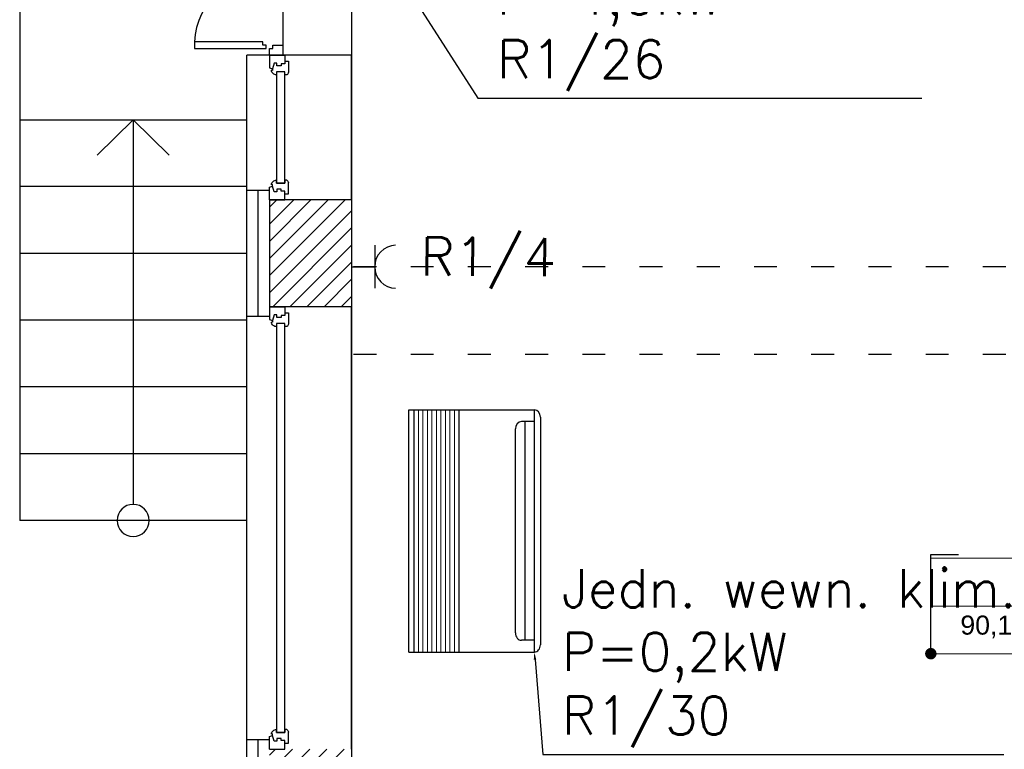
# Model space of a CAD drawing. Header units: millimetres. Extents: x 22250 to 51280, y -5012 to 7692.
# Tile 29 of 182: x 31162 to 31678, y 2868 to 3251. Entities that reach past the tile are written whole.
import ezdxf
from ezdxf import colors
from ezdxf.entities.mleader import LeaderData, LeaderLine
from ezdxf.enums import TextEntityAlignment as Align
from ezdxf.math import Vec2, Vec3

# ---------------------------------------------------------------- set-up
doc = ezdxf.new("R2010")
doc.units = ezdxf.units.MM
doc.linetypes.add('ACAD_ISO03W100', pattern=[30, 12, -18])
for name, color, linetype, lineweight in [('2DL_OBJ', 7, 'Continuous', 25), ('CP_DETAL', 33, 'Continuous', 9), ('E_Obwody', 3, 'Continuous', 13)]:
    doc.layers.add(name, color=color, linetype=linetype, lineweight=lineweight)
for name, color, linetype in [('AA OPISY', 40, 'Continuous'), ('E_Gniazda', 1, 'Continuous'), ('E_podklad', 252, 'Continuous')]:
    doc.layers.add(name, color=color, linetype=linetype)
doc.styles.add('ARIAL', font='arial.ttf')
doc.styles.add('CP_ATTR', font='ROMANS.SHX')
doc.styles.get("Standard").update_dxf_attribs({"font": 'arial.ttf'})
doc.linetypes.add('BATTING', pattern='A,0.0001,-0.1,[134,ltypeshp.shx,S=0.1,R=0,X=-0.1,Y=0],-0.2,[134,ltypeshp.shx,S=0.1,R=180,X=0.1,Y=0],-0.1', length=0.4001)

# ---------------------------------------------------------------- blocks, each defined once
blk = doc.blocks.new('*U204')
at = {"color": 144}
for p, q in [((118, 0), (118, -8)), ((118, 0), (124.68, 0)), ((118, 0), (118, -8)), ((124.68, 0), (125.26, -1.55)), ((187.32, 0), (186.74, -1.55)), ((194, 0), (187.32, 0)), ((194, 0), (194, -8)), ((122.24, -2.4), (125.26, -1.55)), ((122.24, -3.73), (122.24, -2.4)), ((123.61, -3.73), (122.24, -3.73)), ((123.61, -6.06), (123.61, -3.73)), ((125.26, -1.55), (126.11, -1.55)), ((126.11, -1.55), (126.01, -1.01)), ((126.75, -7.98), (126.75, -3.66)), ((126.75, -3.66), (128.38, -3.66)), ((185.25, -3.66), (183.62, -3.66)), ((185.25, -7.98), (185.25, -3.66)), ((185.89, -1.55), (185.99, -1.01)), ((186.74, -1.55), (185.89, -1.55)), ((189.76, -2.4), (186.74, -1.55)), ((188.39, -6.06), (188.39, -3.73)), ((188.39, -3.73), (189.76, -3.73)), ((189.76, -3.73), (189.76, -2.4)), ((118, -8), (121.2, -8)), ((121.2, -8), (121.2, -9.92)), ((121.2, -8), (122.59, -8)), ((121.2, -9.92), (127.06, -9.92)), ((122.59, -8), (122.59, -6.06)), ((122.59, -6.06), (123.61, -6.06)), ((128.34, -7.98), (126.75, -7.98)), ((128.34, -9.03), (128.34, -7.98)), ((183.66, -9.03), (183.66, -7.98)), ((183.66, -7.98), (185.25, -7.98)), ((190.8, -9.92), (184.94, -9.92)), ((189.41, -6.06), (188.39, -6.06)), ((189.41, -8), (189.41, -6.06)), ((190.8, -8), (189.41, -8)), ((194, -8), (190.8, -8)), ((190.8, -8), (190.8, -9.92))]:
    blk.add_line(p, q, dxfattribs=at)
blk.add_lwpolyline([(126.75, -3.66), (185.25, -3.66), (185.25, -7.98), (126.75, -7.98)], close=True, dxfattribs=at)
for centre, radius, start, end in [((125.87, -3.52), 2.51, 356.8105, 86.8105), ((186.13, -3.52), 2.51, 93.1895, 183.1895), ((126.97, -8.42), 1.5, 273.3553, 335.6854), ((185.03, -8.42), 1.5, 204.3146, 266.6447)]:
    blk.add_arc(centre, radius, start, end, dxfattribs=at)
blk = doc.blocks.new('*U205')
at = {"color": 144}
for p, q in [((-26, 0), (-26, -8)), ((-26, 0), (-19.32, 0)), ((-26, 0), (-26, -8)), ((-19.32, 0), (-18.74, -1.55)), ((199.32, 0), (198.74, -1.55)), ((206, 0), (199.32, 0)), ((206, 0), (206, -8)), ((-21.76, -2.4), (-18.74, -1.55)), ((-21.76, -3.73), (-21.76, -2.4)), ((-20.39, -3.73), (-21.76, -3.73)), ((-20.39, -6.06), (-20.39, -3.73)), ((-18.74, -1.55), (-17.89, -1.55)), ((-17.89, -1.55), (-17.99, -1.01)), ((-17.25, -7.98), (-17.25, -3.66)), ((-17.25, -3.66), (-15.62, -3.66)), ((197.25, -3.66), (195.62, -3.66)), ((197.25, -7.98), (197.25, -3.66)), ((197.89, -1.55), (197.99, -1.01)), ((198.74, -1.55), (197.89, -1.55)), ((201.76, -2.4), (198.74, -1.55)), ((200.39, -6.06), (200.39, -3.73)), ((200.39, -3.73), (201.76, -3.73)), ((201.76, -3.73), (201.76, -2.4)), ((-26, -8), (-22.8, -8)), ((-22.8, -8), (-22.8, -9.92)), ((-22.8, -8), (-21.41, -8)), ((-22.8, -9.92), (-16.94, -9.92)), ((-21.41, -8), (-21.41, -6.06)), ((-21.41, -6.06), (-20.39, -6.06)), ((-15.66, -7.98), (-17.25, -7.98)), ((-15.66, -9.03), (-15.66, -7.98)), ((195.66, -9.03), (195.66, -7.98)), ((195.66, -7.98), (197.25, -7.98)), ((202.8, -9.92), (196.94, -9.92)), ((201.41, -6.06), (200.39, -6.06)), ((201.41, -8), (201.41, -6.06)), ((202.8, -8), (201.41, -8)), ((206, -8), (202.8, -8)), ((202.8, -8), (202.8, -9.92))]:
    blk.add_line(p, q, dxfattribs=at)
blk.add_lwpolyline([(-17.25, -3.66), (197.25, -3.66), (197.25, -7.98), (-17.25, -7.98)], close=True, dxfattribs=at)
for centre, radius, start, end in [((-18.13, -3.52), 2.51, 356.8105, 86.8105), ((198.13, -3.52), 2.51, 93.1895, 183.1895), ((-17.03, -8.42), 1.5, 273.3553, 335.6854), ((197.03, -8.42), 1.5, 204.3146, 266.6447)]:
    blk.add_arc(centre, radius, start, end, dxfattribs=at)
blk = doc.blocks.new('*U212')
at = {"layer": 'AA OPISY'}
for q in [(46.47, 18.82), (-136.57, 0), (46.47, -18.82)]:
    blk.add_line((65, 0), q, dxfattribs=at)
blk.add_circle((-145, 0), 8.43, dxfattribs=at)
blk = doc.blocks.new('*U211')
at = {"lineweight": 5}
for p, q in [((-75, -25), (-75, 25)), ((-75, 25), (0, 25)), ((0, 0), (0, 25)), ((0, 25), (152.71, 25)), ((152.71, 25), (152.71, -25)), ((-75, -25), (0, -25)), ((152.71, -25), (0, -25))]:
    blk.add_line(p, q, dxfattribs=at)
at = {"lineweight": 5, "ltscale": 18.5}
for p, q in [((0, 25), (0, -25)), ((-75, 0), (152.71, 0))]:
    blk.add_line(p, q, dxfattribs=at)
at = {"lineweight": 5, "ltscale": 18.5, "insert": (-5, -10.38), "char_height": 10, "attachment_point": 6, "style": 'ARIAL'}
blk.add_mtext('\\A1;m²', dxfattribs=at)
at = {"lineweight": 5, "style": 'ARIAL'}
blk.add_attdef('1NR', text='', height=10, dxfattribs=at).set_placement((-5, 5), align=Align.RIGHT)
blk.add_attdef('2POM', (5, 5), '', height=10, dxfattribs=at)
blk.add_attdef('4PL2', text='', height=10, dxfattribs=at).set_placement((-24.57, -5), align=Align.TOP_RIGHT)
blk.add_attdef('3POS', text='', height=10, dxfattribs=at).set_placement((5, -5), align=Align.TOP_LEFT)
blk = doc.blocks.new('_Dot')
at = {"color": 0, "linetype": 'ByBlock', "lineweight": -2}
blk.add_line((-0.5, 0), (-1, 0), dxfattribs=at)
at = {"color": 0, "linetype": 'ByBlock', "const_width": 0.5}
blk.add_lwpolyline([(-0.25, 0, 1), (0.25, 0, 1)], format="xyb", close=True, dxfattribs=at)
blk = doc.blocks.new('2v_cent007_0744_5u4dhky')
for p, q in [((-59.65, 69), (59.65, 69)), ((-63.5, 0), (-63.5, 65.84)), ((63.5, 65.84), (-63.5, 65.84)), ((-57.32, 65.84), (-57.32, 59.06)), ((57.32, 65.84), (57.32, 59.06)), ((57.32, 65.84), (57.32, 59.06)), ((63.5, 0), (63.5, 65.84)), ((-57.32, 60.84), (57.32, 60.84)), ((53.47, 55.9), (-53.47, 55.9)), ((63.5, 26.34), (-63.5, 26.34)), ((-63.5, 2.63), (63.5, 2.63)), ((63.5, 0), (-63.5, 0))]:
    blk.add_line(p, q)
for centre, start_param, end_param in [((-59.65, 65.84), -1.570796, 0), ((59.65, 65.84), -3.141593, -1.570796), ((-53.47, 59.06), 0, 1.570796), ((53.47, 59.06), 1.570796, 3.141593), ((53.47, 59.06), 1.570796, 3.141593)]:
    blk.add_ellipse(centre, major_axis=(-3.85, 0), ratio=0.821182, start_param=start_param, end_param=end_param)
at = {"layer": 'CP_DETAL'}
for p, q in [((63.5, 23.97), (-63.5, 23.97)), ((63.5, 21.6), (-63.5, 21.6)), ((63.5, 19.23), (-63.5, 19.23)), ((63.5, 16.85), (-63.5, 16.85)), ((63.5, 14.48), (-63.5, 14.48)), ((63.5, 12.11), (-63.5, 12.11)), ((63.5, 9.74), (-63.5, 9.74)), ((63.5, 7.37), (-63.5, 7.37)), ((63.5, 5), (-63.5, 5))]:
    blk.add_line(p, q, dxfattribs=at)
at = {"linetype": 'ByBlock', "style": 'CP_ATTR', "flags": 9}
for tag, p in [('ARTICLE', (-0.06, -0.42)), ('ORDER-NO', (-0.06, -0.46)), ('NAME', (-0.05, -0.36)), ('TEMPERATURE', (-0.05, -0.36)), ('NUMBER', (-0.05, -0.38)), ('GROUP', (-0.06, -0.4)), ('FLOW', (-0.05, -0.4)), ('CHARACTER', (-0.05, -0.42)), ('PRODUCT-TYPE', (-0.06, -0.44)), ('PRODUCER', (-0.06, -0.48)), ('CAPACITY_MAX', (-0.05, -0.5)), ('CAPACITY_COOL_KW', (-0.05, -0.52)), ('CAPACITY_HEAT_KW', (-0.05, -0.54)), ('OTHER', (-0.04, -0.38)), ('PN', (-0.04, -0.4)), ('DN', (-0.04, -0.44)), ('POWER', (-0.04, -0.46)), ('VOLTAGE', (-0.04, -0.48))]:
    blk.add_attdef(tag, text='', height=0.01, dxfattribs=at).set_placement(p, align=Align.MIDDLE_LEFT)

msp = doc.modelspace()

# ---------------------------------------------------------------- hatches: boundary and pattern name
at = {"layer": 'E_podklad'}
h = msp.add_hatch(dxfattribs=at)
h.set_pattern_fill('ANSI31', color=256, scale=2)
h.set_pattern_definition([(45, (16286.52, -15796.4403), (-4.490128, 4.490128), [])])
h.paths.add_polyline_path([(32803.01, 2212.13), (32201.01, 2212.13), (32201.01, 2865.13), (32158.01, 2865.13), (32158.01, 2169.13), (32803.01, 2169.13)])
h.paths.add_polyline_path([(32156.01, 2865.13), (32129.01, 2865.13), (32129.01, 2574.13), (32114.01, 2574.13), (32114.01, 2205.13), (31971.01, 2205.13), (31971.01, 2162.13), (32156.01, 2162.13)])
h.paths.add_polyline_path([(32201.01, 3149.13), (32129.01, 3149.13), (32129.01, 3093.13), (32201.01, 3093.13)])
h.paths.add_polyline_path([(32201.01, 3444.13), (32158.01, 3444.13), (32158.01, 3379.13), (32201.01, 3379.13)])
h.paths.add_polyline_path([(32158.01, 3444.13), (32129.01, 3444.13), (32129.01, 3379.13), (32158.01, 3379.13)])
h.paths.add_polyline_path([(32229.01, 3487.13), (32158.01, 3487.13), (32158.01, 3492.13), (31983.04, 3492.13), (31983.04, 3484.13), (31983.01, 3449.13), (32115.01, 3449.13), (32115.01, 3444.13), (32229.01, 3444.13)])
h.paths.add_polyline_path([(32510.01, 3487.13), (32466.01, 3487.13), (32466.01, 3479.13), (32466.01, 3444.13), (32510.01, 3444.13)])
h.paths.add_polyline_path([(31757.01, 3492.13), (31706.01, 3492.13), (31706.01, 3484.13), (31706.01, 3449.13), (31757.01, 3449.13)])
h.paths.add_polyline_path([(31480.01, 3492.13), (31293.01, 3492.13), (31293.01, 3376.13), (31301.01, 3376.13), (31336.01, 3376.13), (31336.01, 3449.13), (31480.01, 3449.13)])
h.paths.add_polyline_path([(31336.01, 3156.13), (31293.01, 3156.13), (31293.01, 3100.13), (31301.01, 3100.13), (31336.01, 3100.13)])
h.paths.add_polyline_path([(31336.01, 2868.13), (31293.01, 2868.13), (31293.01, 2268.13), (31336.01, 2268.13)])
h.paths.add_polyline_path([(31812.01, 2053.13), (31336.01, 2053.13), (31336.01, 2072.13), (31293.01, 2072.13), (31293.01, 2010.13), (31812.01, 2010.13), (31812.01, 2022.05)])
h.paths.add_polyline_path([(32014.01, 2053.13), (31990.01, 2053.13), (31971.01, 2053.13), (31912.01, 2053.13), (31912.01, 2010.13), (32014.01, 2010.13)])

# ---------------------------------------------------------------- linework, layer by layer
at = {"layer": 'E_Gniazda'}
for p, q in [((31348.13, 3132.38), (31348.13, 3109.88)), ((31336.01, 3121.13), (31348.13, 3121.13))]:
    msp.add_line(p, q, dxfattribs=at)
msp.add_arc((31359.38, 3121.13), 11.25, 91.3915, 268.6085, dxfattribs=at)
at = {"layer": 'E_podklad', "ltscale": 2}
for p, q in [((31162.01, 3378.13), (31162.01, 3198.13)), ((31299.91, 3376.06), (31299.91, 3232.13)), ((31336.01, 3232.13), (31281.01, 3232.13)), ((31281.01, 3161.13), (31281.01, 3232.13)), ((31336.01, 3156.13), (31336.01, 3232.13)), ((31162.01, 3198.13), (31281.01, 3198.13)), ((31162.01, 3198.13), (31162.01, 2988.13)), ((31281.01, 3163.13), (31162.01, 3163.13)), ((31293.01, 3161.13), (31281.01, 3161.13)), ((31336.01, 3156.13), (31293.01, 3156.13)), ((31281.01, 3128.13), (31162.01, 3128.13)), ((31336.01, 3100.13), (31293.01, 3100.13)), ((31336.01, 2868.13), (31336.01, 3100.13)), ((31281.01, 3093.13), (31162.01, 3093.13)), ((31293.01, 3095.13), (31281.01, 3095.13)), ((31281.01, 2873.13), (31281.01, 3095.13)), ((31281.01, 3058.13), (31162.01, 3058.13)), ((31281.01, 3023.13), (31162.01, 3023.13)), ((31281.01, 2988.13), (31162.01, 2988.13)), ((31293.01, 2873.13), (31281.01, 2873.13))]:
    msp.add_line(p, q, dxfattribs=at)
at = {"layer": 'E_podklad', "linetype": 'ACAD_ISO03W100'}
for p, q in [((32129.01, 3121.13), (31336.01, 3121.13)), ((32129.01, 3075.13), (31336.01, 3075.13))]:
    msp.add_line(p, q, dxfattribs=at)
at = {"layer": 'E_podklad', "ltscale": 2}
for points in [[(32114.01, 2313.13), (32114.01, 2574.13), (32129.01, 2574.13), (32129.01, 3444.13), (32115.01, 3444.13), (32115.01, 3449.13), (31336.01, 3449.13), (31336.01, 2313.13), (32114.01, 2313.13)], [(31281.01, 3095.13), (31281.01, 3161.13)], [(31293.01, 3156.13), (31293.01, 3100.13)], [(31336.01, 3156.13), (31336.01, 3100.13)], [(31281.01, 2263.13), (31281.01, 2873.13)]]:
    msp.add_lwpolyline(points, dxfattribs=at)
at = {"layer": 'E_podklad', "color": 144, "true_color": 0x007cb0, "transparency": 33554559}
msp.add_lwpolyline([(31293.01, 3275.06, 0.409169), (31253.58, 3239.12)], format="xyb", dxfattribs=at)
for points in [[(31291.3, 3237.37), (31291.3, 3237.37), (31289.56, 3237.37), (31289.56, 3239.12), (31253.58, 3239.12), (31253.58, 3235.63), (31291.3, 3235.63)], [(31299.91, 3237.37), (31299.91, 3232.13), (31293.01, 3232.13), (31293.01, 3235.63), (31294.76, 3235.63), (31294.76, 3237.37)]]:
    msp.add_lwpolyline(points, close=True, dxfattribs=at)
at = {"layer": 'E_podklad', "linetype": 'BATTING', "ltscale": 14}
for points in [[(31287.01, 3095.13), (31287.01, 3161.13)], [(31287.01, 2263.13), (31287.01, 2873.13)]]:
    msp.add_lwpolyline(points, dxfattribs=at)

# ---------------------------------------------------------------- block references
at = {"layer": '2DL_OBJ', "rotation": 270}
msp.add_blockref('2v_cent007_0744_5u4dhky', (31366.01, 2982.63), dxfattribs=at)
at = {"layer": 'E_podklad', "transparency": 33554559, "xscale": -1}
for name, p, rotation in [('*U204', (31293.01, 3350.13), 89.99999999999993), ('*U212', (31221.51, 3133.13), 270), ('*U205', (31293.01, 3074.13), 89.99999999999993)]:
    msp.add_blockref(name, p, dxfattribs=dict(at, rotation=rotation))
at = {"layer": 'E_podklad'}
msp.add_blockref('*U211', (31714.71, 2943.26), dxfattribs=at).add_auto_attribs({'1NR': '018', '2POM': 'SALA 2', '3POS': 'parkiet drewniany', '4PL2': '90,15'})

# ---------------------------------------------------------------- texts
at = {"layer": 'E_Obwody', "linetype": 'Continuous', "lineweight": 20, "insert": (31372.14, 3136.61), "char_height": 20, "width": 38.2199, "attachment_point": 1, "rotation": 359.5659}
msp.add_mtext('{\\Fsimplex,bigfont|c0;R1/4}', dxfattribs=at)

# ---------------------------------------------------------------- leaders
at = {"layer": 'E_Gniazda', "color": 30, "linetype": 'ByBlock', "lineweight": -3, "ltscale": 20}
ml = msp.add_multileader_mtext('Standard', dxfattribs=at)
ml.set_content('{\\Fsimplex|c0;Jedn. zewn. klim.\\PP=4,0kW\\PR1/26}', color=30)
ml.set_leader_properties()
ml.build(insert=Vec2(0, 0))
ml.multileader.update_dxf_attribs({"text_left_attachment_type": 5, "text_right_attachment_type": 5})
ctx = ml.context
ctx.base_point, ctx.char_height, ctx.plane_origin = Vec3(31410.29, 3209.5), 20, Vec3(33160.63, 3500.17)
ctx.left_attachment, ctx.right_attachment = 5, 5
notes = []
notes.append((ctx, [(0, (1, 1, 0), (31402.29, 3209.5), (1, 0), 8, [(6, [(31258.45, 3433.47)], 0, [])])]))
ctx.mtext.insert, ctx.mtext.flow_direction = Vec3(31412.29, 3306.64), 5
ml = msp.add_multileader_mtext('Standard', dxfattribs=at)
ml.set_content('{\\Fsimplex|c0;Jedn. wewn. klim.\\PP=0,2kW\\PR1/30}', color=30)
ml.set_leader_properties()
ml.build(insert=Vec2(0, 0))
ml.multileader.update_dxf_attribs({"text_left_attachment_type": 5, "text_right_attachment_type": 5})
ctx = ml.context
ctx.base_point, ctx.char_height, ctx.plane_origin = Vec3(31444.28, 2865.41), 20, Vec3(33346.05, 2849.25)
ctx.left_attachment, ctx.right_attachment = 5, 5
notes.append((ctx, [(0, (1, 1, 0), (31436.28, 2865.41), (1, 0), 8, [(6, [(31431.85, 2919.13)], 0, [])])]))
ctx.mtext.insert, ctx.mtext.flow_direction = Vec3(31446.28, 2962.55), 5
at = {"layer": 'E_podklad'}
ml = msp.add_multileader_mtext('Standard', dxfattribs=at)
ml.set_content('', color=256)
ml.set_leader_properties()
ml.set_arrow_properties(name='DOT')
ml.build(insert=Vec2(0, 0))
ml.multileader.update_dxf_attribs({"arrow_head_size": 6})
ctx = ml.context
ctx.base_point, ctx.arrow_head_size, ctx.plane_origin = Vec3(31654.24, 2970.26), 6, Vec3(31437.7, 3435.96)
notes.append((ctx, [(0, (1, 1, 0), (31639.71, 2970.26), (1, 0), 14.52, [(0, [(31639.71, 2918.26)], 0, [])])]))
ctx.mtext.insert, ctx.mtext.flow_direction = Vec3(31656.24, 2970.26), 5
for ctx, leaders in notes:
    for number, flags, end, landing, length, lines in leaders:
        leader = LeaderData()
        leader.index, (leader.has_last_leader_line, leader.has_dogleg_vector, leader.attachment_direction) = number, flags
        leader.last_leader_point, leader.dogleg_vector, leader.dogleg_length = Vec3(end), Vec3(landing), length
        for number, points, colour, breaks in lines:
            line = LeaderLine()
            line.index, line.vertices, line.color, line.breaks = number, Vec3.list(points), colors.encode_raw_color(colour), breaks
            leader.lines.append(line)
        ctx.leaders.append(leader)

doc.saveas('drawing.dxf')
